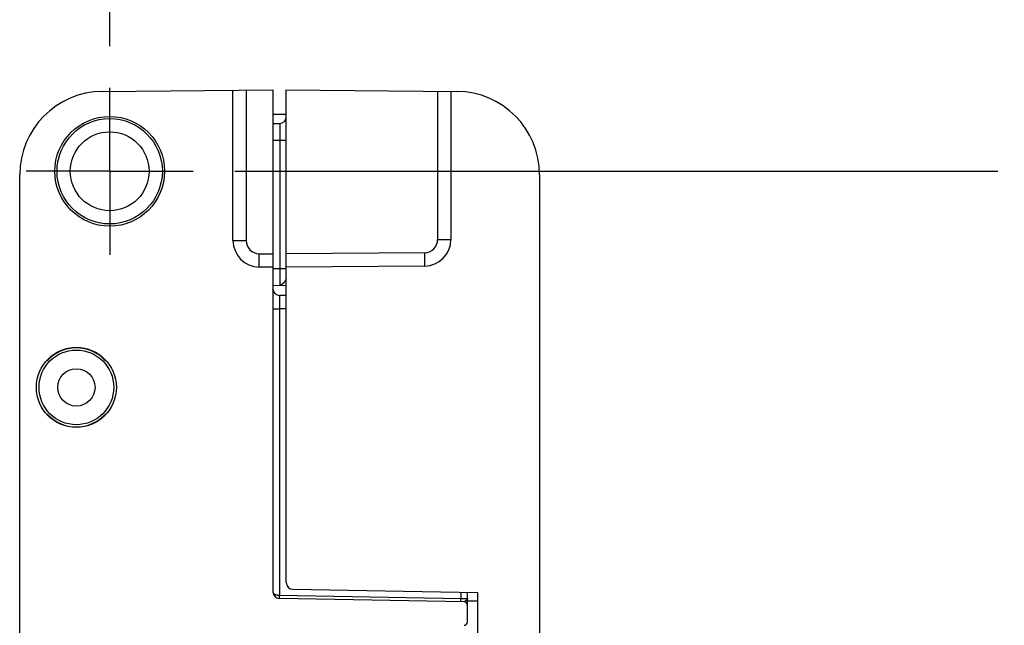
# Model space of a CAD drawing. Header units: inches. Extents: x 0 to 22, y 0 to 17.
# Tile 20 of 23: x 14.9 to 16.4, y 11.2 to 12.1. Entities that reach past the tile are written whole.
import ezdxf

# ---------------------------------------------------------------- set-up
doc = ezdxf.new("R2010")
doc.units = ezdxf.units.IN
doc.header["$LTSCALE"] = 1.21
doc.header["$MEASUREMENT"] = 0
doc.linetypes.add('CENTER', pattern=[0.6, 0.375, -0.075, 0.075, -0.075])
doc.layers.get('0').update_dxf_attribs({"linetype": 'CONTINUOUS'})
doc.layers.add('02___PRT_ALL_AXES', color=7, linetype='CONTINUOUS')
doc.layers.add('DIMENSIONS', color=7, linetype='CONTINUOUS')
doc.styles.get("Standard").update_dxf_attribs({"font": 'txt', "width": 0.8})
doc.dimstyles.new('DIMSTYLE_1', dxfattribs={"dimtxt": 0.125, "dimasz": 0.18, "dimexe": 0.18, "dimexo": 0.0625, "dimgap": 0.09, "dimtad": 0, "dimtih": 1, "dimtoh": 1, "dimdec": 3, "dimzin": 4, "dimdsep": 46, "dimtxsty": 'STANDARD', "dimblk": '_FILLED', "dimblk1": '_FILLED', "dimblk2": '_FILLED', "dimcen": 0.09, "dimadec": 0, "dimazin": 0, "dimtp": 0.01, "dimtm": 0.01, "dimtfac": 1, "dimtdec": 3, "dimtofl": 0, "dimtmove": 0, "dimatfit": 3, "dimldrblk": '_FILLED', "dimfxl": 1, "dimtolj": 1, "dimtzin": 4, "dimarcsym": 0})

# ---------------------------------------------------------------- blocks, each defined once
blk = doc.blocks.new('*D11')
at = {"layer": 'DIMENSIONS', "color": 2, "linetype": 'CONTINUOUS'}
blk.add_line((15.2241, 11.9022), (16.369, 11.9022), dxfattribs=at)
at = {"layer": 'DIMENSIONS', "color": 2, "linetype": 'CONTINUOUS', "insert": (16.4315, 11.9647), "char_height": 0.125, "width": 1.425, "attachment_point": 1, "line_spacing_factor": 0.9}
blk.add_mtext('4.822{\\Ftxt.shx;\\W1.000000;\\H0.125000; }[122.48]', dxfattribs=at)
blk = doc.blocks.new('_FILLED')
at = {"color": 0, "linetype": 'BYBLOCK'}
blk.add_solid([(0, 0), (-1, 0.1736), (-1, -0.1736)], dxfattribs=at)
blk = doc.blocks.new('*D13')
at = {"layer": 'DIMENSIONS', "color": 2, "linetype": 'CONTINUOUS'}
blk.add_line((15.0365, 12.0898), (15.0365, 12.7117), dxfattribs=at)
at = {"layer": 'DIMENSIONS', "color": 2, "linetype": 'CONTINUOUS', "insert": (14.974, 12.7742), "char_height": 0.125, "width": 1.225, "attachment_point": 1, "rotation": 90, "line_spacing_factor": 0.9}
blk.add_mtext('.502{\\Ftxt.shx;\\W1.000000;\\H0.125000; }[12.75]', dxfattribs=at)

msp = doc.modelspace()

# ---------------------------------------------------------------- linework, layer by layer
at = {"color": 7, "linetype": 'CONTINUOUS'}
for p, q in [((15.0254, 12.022), (15.2815, 12.0242)), ((15.2215, 11.7986), (15.2215, 12.0237)), ((15.2815, 12.0242), (15.2815, 11.2716)), ((15.3015, 11.2855), (15.3015, 12.0242)), ((15.3015, 12.0242), (15.5575, 12.022)), ((15.5485, 12.022), (15.5485, 11.8)), ((15.3015, 11.9872), (15.2815, 11.9872)), ((15.2815, 11.9739), (15.2916, 11.974)), ((14.9015, 7.0854), (14.9015, 11.897)), ((15.6815, 11.897), (15.6815, 7.0854)), ((15.2815, 11.7582), (15.2608, 11.7586)), ((15.5088, 11.76), (15.3015, 11.7582)), ((15.2815, 11.7316), (15.3015, 11.7312)), ((15.2917, 11.7314), (15.2916, 11.7314)), ((15.2917, 11.7314), (15.2936, 11.7313)), ((15.3015, 11.7159), (15.2913, 11.7161)), ((14.9427, 11.6182), (14.9421, 11.6182)), ((15.0308, 11.6182), (15.0302, 11.6182)), ((14.9421, 11.5382), (14.9427, 11.5382)), ((15.0302, 11.5382), (15.0308, 11.5382)), ((15.3113, 11.2755), (15.5885, 11.2707)), ((15.5685, 11.2568), (15.2913, 11.2616)), ((15.5735, 11.2265), (15.5735, 11.271)), ((15.5735, 11.2616), (15.5735, 11.2616)), ((15.5885, 11.2707), (15.5885, 7.7117))]:
    msp.add_line(p, q, dxfattribs=at)
at = {"color": 9, "linetype": 'CONTINUOUS'}
for p, q in [((15.2413, 12.0239), (15.2413, 11.7986)), ((15.5286, 12.0222), (15.5286, 11.8)), ((15.2916, 11.974), (15.2916, 11.949)), ((15.2815, 11.9489), (15.2916, 11.949)), ((15.2916, 11.949), (15.2916, 11.7564)), ((15.2916, 11.949), (15.3015, 11.949)), ((15.2215, 11.7986), (15.2413, 11.7986)), ((15.5286, 11.8), (15.5485, 11.8)), ((15.2608, 11.7586), (15.2609, 11.7786)), ((15.2609, 11.7786), (15.2815, 11.7782)), ((15.5088, 11.78), (15.3015, 11.7782)), ((15.5088, 11.78), (15.5088, 11.76)), ((15.2815, 11.7566), (15.2916, 11.7564)), ((15.2916, 11.7564), (15.3015, 11.7564)), ((15.2916, 11.7564), (15.2916, 11.7314)), ((15.2916, 11.7314), (15.2916, 11.7314)), ((15.2929, 11.7315), (15.2917, 11.7314)), ((15.2913, 11.7161), (15.2913, 11.6961)), ((15.2815, 11.6961), (15.2913, 11.6961)), ((15.2913, 11.6961), (15.2913, 11.2666)), ((15.3015, 11.696), (15.2913, 11.6961)), ((15.2913, 11.2666), (15.5636, 11.2619)), ((15.2913, 11.2616), (15.2913, 11.2666)), ((15.5636, 11.2711), (15.5636, 11.2619)), ((15.5636, 11.2569), (15.5636, 11.2619)), ((15.5636, 11.2619), (15.5735, 11.2616)), ((15.5885, 11.2577), (15.5735, 11.2577))]:
    msp.add_line(p, q, dxfattribs=at)
at = {"color": 7, "linetype": 'CONTINUOUS'}
for points in [[(15.2831, 11.7206), (15.2829, 11.7209), (15.2825, 11.7216), (15.2822, 11.7223), (15.282, 11.723), (15.2818, 11.7236), (15.2816, 11.7243), (15.2815, 11.7249), (15.2815, 11.7255)], [(15.5735, 11.2603), (15.5735, 11.2605), (15.5735, 11.2616)]]:
    msp.add_lwpolyline(points, dxfattribs=at)
for centre, radius in [((15.0365, 11.9022), 0.0823), ((15.0365, 11.9022), 0.079), ((15.0365, 11.9022), 0.0591), ((14.9865, 11.5782), 0.06), ((14.9865, 11.5782), 0.056), ((14.9865, 11.5782), 0.028)]:
    msp.add_circle(centre, radius, dxfattribs=at)
for centre, radius, start, end in [((15.0265, 11.897), 0.125, 90.5, 180), ((15.5565, 11.897), 0.125, 0, 89.5), ((15.2915, 11.984), 0.01, 271, 359.9998), ((15.2615, 11.7986), 0.04, 180, 269), ((15.5085, 11.8), 0.04, 270.5, 360), ((15.2915, 11.7261), 0.01, 182.0111, 269), ((14.9865, 11.5782), 0.0597, 42.0587, 137.9413), ((14.9865, 11.5782), 0.0593, 42.4453, 137.5547), ((14.9865, 11.5782), 0.0597, 222.0587, 317.9413), ((14.9865, 11.5782), 0.0593, 222.4453, 317.5547), ((15.3115, 11.2855), 0.01, 180, 269), ((15.2915, 11.2716), 0.01, 180, 269), ((15.5685, 11.2518), 0.005, 0, 89), ((15.5685, 11.2265), 0.005, 271, 360)]:
    msp.add_arc(centre, radius, start, end, dxfattribs=at)
at = {"color": 9, "linetype": 'CONTINUOUS'}
for centre, start, end in [((15.2613, 11.7986), 180.0036, 268.9966), ((15.5086, 11.8), 270.5037, 359.9962)]:
    msp.add_arc(centre, 0.02, start, end, dxfattribs=at)
at = {"color": 7, "linetype": 'CONTINUOUS'}
for points in [[(15.2917, 11.7314), (15.2917, 11.7314), (15.2917, 11.7314), (15.2917, 11.7314)], [(15.5735, 11.2616), (15.5735, 11.2616), (15.5735, 11.2616), (15.5735, 11.2616)]]:
    msp.add_open_spline(points, degree=3, dxfattribs=at)
at = {"color": 9, "linetype": 'CONTINUOUS'}
for points, knots in [([(15.2965, 11.7339), (15.2964, 11.7337), (15.2961, 11.7334), (15.2957, 11.7331), (15.2954, 11.7329), (15.2951, 11.7327), (15.2947, 11.7324), (15.2943, 11.7321), (15.2937, 11.7318), (15.2932, 11.7316), (15.2929, 11.7315)], [0, 0, 0, 0, 0.142039, 0.279474, 0.346269, 0.411688, 0.538492, 0.660376, 0.777792, 1, 1, 1, 1]), ([(15.3015, 11.741), (15.3015, 11.7409), (15.3014, 11.7406), (15.3013, 11.7403), (15.3012, 11.74), (15.3011, 11.7397), (15.3009, 11.7393), (15.3007, 11.7389), (15.3004, 11.7384), (15.3, 11.7379), (15.2997, 11.7374), (15.2993, 11.737), (15.299, 11.7365), (15.2986, 11.736), (15.2982, 11.7356), (15.2978, 11.7351), (15.2972, 11.7345), (15.2968, 11.7341), (15.2965, 11.7339)], [0, 0, 0, 0, 0.045388, 0.094165, 0.119977, 0.146754, 0.203113, 0.262918, 0.325646, 0.390737, 0.457627, 0.525783, 0.59469, 0.663869, 0.732872, 0.801321, 0.868859, 1, 1, 1, 1]), ([(15.2815, 11.2716), (15.2815, 11.2715), (15.2815, 11.2714), (15.2815, 11.2711), (15.2816, 11.2707), (15.2818, 11.2702), (15.2821, 11.2698), (15.2824, 11.2694), (15.2827, 11.2692), (15.2831, 11.2689), (15.2835, 11.2686), (15.284, 11.2683), (15.2845, 11.268), (15.2848, 11.2679), (15.2852, 11.2677), (15.2856, 11.2676), (15.286, 11.2674), (15.2864, 11.2673), (15.2869, 11.2672), (15.2873, 11.2671), (15.2878, 11.267), (15.2883, 11.2669), (15.2887, 11.2668), (15.2892, 11.2667), (15.2897, 11.2667), (15.2903, 11.2666), (15.2908, 11.2666), (15.2911, 11.2666), (15.2913, 11.2666)], [0, 0, 0, 0, 0.019336, 0.038756, 0.078477, 0.120184, 0.164673, 0.21257, 0.237969, 0.26439, 0.320403, 0.38082, 0.4127, 0.44569, 0.479773, 0.514924, 0.551111, 0.588296, 0.62643, 0.665452, 0.705297, 0.74589, 0.787147, 0.828978, 0.871284, 0.913962, 0.956907, 1, 1, 1, 1]), ([(15.5719, 11.2592), (15.5718, 11.259), (15.5716, 11.2588), (15.5713, 11.2586), (15.571, 11.2584), (15.5708, 11.2582), (15.5706, 11.258), (15.5703, 11.2578), (15.5701, 11.2576), (15.5699, 11.2575), (15.5697, 11.2573), (15.5694, 11.2572), (15.5693, 11.2571), (15.5691, 11.257), (15.569, 11.2569), (15.569, 11.2569), (15.5689, 11.2568), (15.5688, 11.2568), (15.5687, 11.2568), (15.5686, 11.2568), (15.5685, 11.2568)], [0, 0, 0, 0, 0.139523, 0.211134, 0.283409, 0.355802, 0.427768, 0.498806, 0.56843, 0.636122, 0.701281, 0.763046, 0.820453, 0.847218, 0.872628, 0.896739, 0.919629, 0.94134, 0.961912, 1, 1, 1, 1])]:
    msp.add_open_spline(points, degree=3, knots=knots, dxfattribs=at)
at = {"color": 7, "linetype": 'CONTINUOUS'}
msp.add_open_spline([(15.5735, 11.2616), (15.5735, 11.2615), (15.5734, 11.2613), (15.5734, 11.2611), (15.5733, 11.2609), (15.5732, 11.2607), (15.573, 11.2604), (15.5728, 11.2601), (15.5725, 11.2598), (15.5722, 11.2595), (15.572, 11.2593), (15.5719, 11.2592)], degree=3, knots=[0, 0, 0, 0, 0.092433, 0.142571, 0.195341, 0.308478, 0.430976, 0.561626, 0.700162, 0.846438, 1, 1, 1, 1], dxfattribs=at)
at = {"layer": '02___PRT_ALL_AXES', "color": 7, "linetype": 'CENTER'}
for q in [(15.0365, 12.0273), (14.9114, 11.9022), (15.0365, 11.7771), (15.1616, 11.9022)]:
    msp.add_line((15.0365, 11.9022), q, dxfattribs=at)

# ---------------------------------------------------------------- dimensions: what is measured, and where the dimension line sits
at = {"layer": 'DIMENSIONS', "color": 2, "linetype": 'CONTINUOUS'}
for feature_location, offset, dtype, origin, picture, middle in [((15.0365, 12.0898), (0, 0.6219), 1, (15.5385, 7.0802), '*D13', (15.0365, 13.3867)), ((15.2241, 11.9022), (1.1449, 0), 0, (15.6636, 7.0802), '*D11', (17.144, 11.9022))]:
    dim = msp.add_ordinate_dim(feature_location=feature_location, offset=offset, dtype=dtype, origin=origin, dimstyle='DIMSTYLE_1', dxfattribs=at)
    dim.commit()
    dim.dimension.update_dxf_attribs({"geometry": picture, "text_midpoint": middle})

doc.saveas('drawing.dxf')
